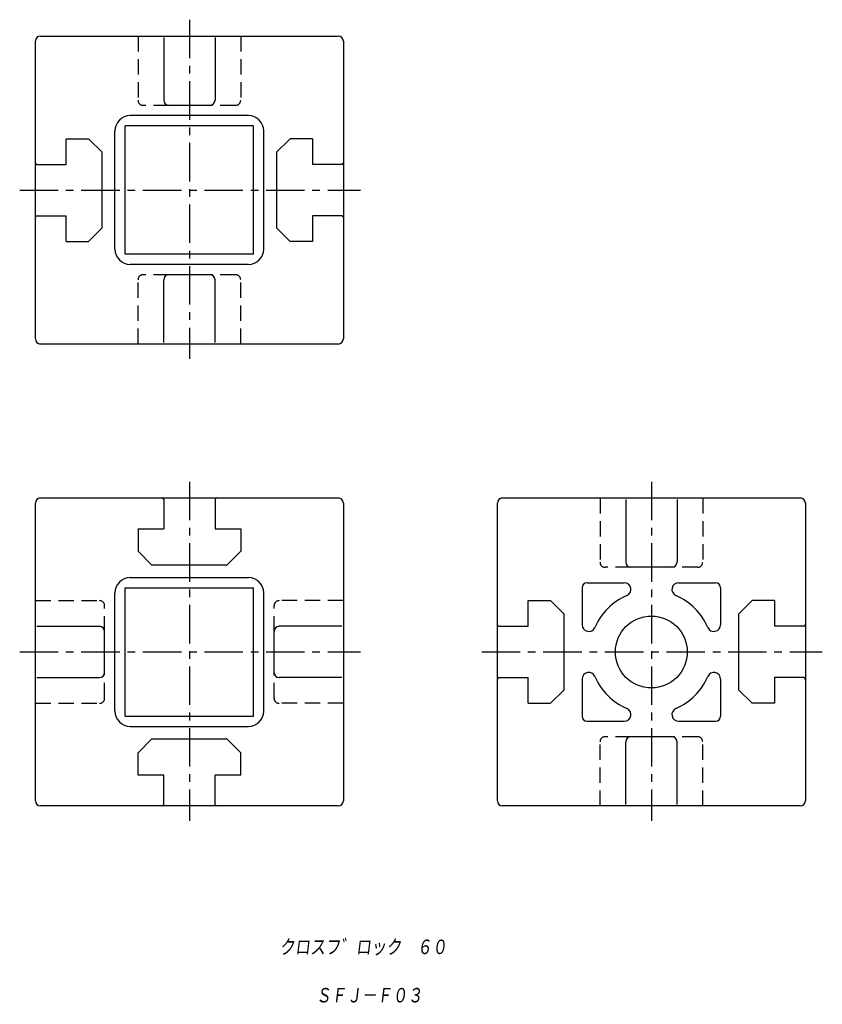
# Model space of a CAD drawing. Extents: x 118 to 274, y 70 to 262.
import ezdxf

# ---------------------------------------------------------------- set-up
doc = ezdxf.new("R2010")
doc.units = 0
doc.linetypes.add('CENTER', pattern=[12, 7.5, -1.5, 1.5, -1.5])
doc.linetypes.add('DASHED', pattern=[4.5, 3, -1.5])
doc.layers.get('0').update_dxf_attribs({"linetype": 'CONTINUOUS'})
doc.styles.get("Standard").update_dxf_attribs({"font": 'txt', "bigfont": 'BIGFONT'})

msp = doc.modelspace()

# ---------------------------------------------------------------- linework, layer by layer
at = {"color": 7, "linetype": 'CENTER'}
for p, q in [((151.19, 262.15), (151.19, 196.1)), ((118.14, 228.97), (184.5, 228.97)), ((151.19, 172.15), (151.19, 106.1)), ((241.19, 172.15), (241.19, 106.1)), ((118.14, 138.97), (184.5, 138.97)), ((208.14, 138.97), (274.5, 138.97))]:
    msp.add_line(p, q, dxfattribs=at)
at = {"color": 7, "linetype": 'CONTINUOUS'}
for p, q in [((122.19, 258.97), (180.19, 258.97)), ((121.19, 199.97), (121.19, 257.97)), ((146.19, 258.67), (146.19, 246.47)), ((156.19, 258.67), (156.19, 246.47)), ((181.19, 257.97), (181.19, 199.97)), ((155.19, 245.47), (147.19, 245.47)), ((162.69, 243.47), (139.69, 243.47)), ((136.69, 217.47), (136.69, 240.47)), ((163.69, 241.47), (138.69, 241.47)), ((138.69, 216.47), (138.69, 241.47)), ((163.69, 216.47), (163.69, 241.47)), ((165.69, 217.47), (165.69, 240.47)), ((127.19, 238.97), (131.57, 238.97)), ((127.19, 233.97), (127.19, 238.97)), ((134.19, 236.35), (131.57, 238.97)), ((170.82, 238.97), (168.19, 236.35)), ((175.19, 238.97), (170.82, 238.97)), ((175.19, 238.97), (175.19, 233.97)), ((134.19, 221.59), (134.19, 236.35)), ((168.19, 236.35), (168.19, 221.59)), ((121.49, 233.97), (127.19, 233.97)), ((180.89, 233.97), (175.19, 233.97)), ((121.49, 223.97), (127.19, 223.97)), ((127.19, 218.97), (127.19, 223.97)), ((175.19, 223.97), (175.19, 218.97)), ((180.89, 223.97), (175.19, 223.97)), ((131.57, 218.97), (134.19, 221.59)), ((168.19, 221.59), (170.82, 218.97)), ((127.19, 218.97), (131.57, 218.97)), ((175.19, 218.97), (170.82, 218.97)), ((163.69, 216.47), (138.69, 216.47)), ((162.69, 214.47), (139.69, 214.47)), ((146.19, 199.27), (146.19, 211.47)), ((155.19, 212.47), (147.19, 212.47)), ((156.19, 199.27), (156.19, 211.47)), ((180.19, 198.97), (122.19, 198.97)), ((122.19, 168.97), (180.19, 168.97)), ((212.19, 168.97), (270.19, 168.97)), ((121.19, 109.97), (121.19, 167.97)), ((146.19, 168.67), (146.19, 162.97)), ((156.19, 168.67), (156.19, 162.97)), ((181.19, 167.97), (181.19, 109.97)), ((211.19, 109.97), (211.19, 167.97)), ((236.19, 168.67), (236.19, 156.47)), ((246.19, 168.67), (246.19, 156.47)), ((271.19, 167.97), (271.19, 109.97)), ((141.19, 162.97), (146.19, 162.97)), ((141.19, 162.97), (141.19, 158.59)), ((156.19, 162.97), (161.19, 162.97)), ((161.19, 162.97), (161.19, 158.59)), ((141.19, 158.59), (143.82, 155.97)), ((158.57, 155.97), (161.19, 158.59)), ((143.82, 155.97), (158.57, 155.97)), ((245.19, 155.47), (237.19, 155.47)), ((139.69, 153.47), (162.69, 153.47)), ((228.69, 152.47), (235.89, 152.47)), ((246.5, 152.47), (253.69, 152.47)), ((136.69, 127.47), (136.69, 150.47)), ((138.69, 151.47), (163.69, 151.47)), ((138.69, 126.47), (138.69, 151.47)), ((163.69, 126.47), (163.69, 151.47)), ((165.69, 127.47), (165.69, 150.47)), ((227.69, 151.47), (227.69, 144.27)), ((254.69, 151.47), (254.69, 144.27)), ((217.19, 148.97), (221.57, 148.97)), ((217.19, 143.97), (217.19, 148.97)), ((224.19, 146.35), (221.57, 148.97)), ((260.82, 148.97), (258.19, 146.35)), ((265.19, 148.97), (260.82, 148.97)), ((265.19, 148.97), (265.19, 143.97)), ((224.19, 131.59), (224.19, 146.35)), ((258.19, 146.35), (258.19, 131.59)), ((121.49, 143.97), (133.69, 143.97)), ((180.89, 143.97), (168.69, 143.97)), ((211.49, 143.97), (217.19, 143.97)), ((270.89, 143.97), (265.19, 143.97)), ((134.69, 134.97), (134.69, 142.97)), ((167.69, 134.97), (167.69, 142.97)), ((121.49, 133.97), (133.69, 133.97)), ((180.89, 133.97), (168.69, 133.97)), ((211.49, 133.97), (217.19, 133.97)), ((217.19, 128.97), (217.19, 133.97)), ((227.69, 133.67), (227.69, 126.47)), ((254.69, 133.67), (254.69, 126.47)), ((265.19, 133.97), (265.19, 128.97)), ((270.89, 133.97), (265.19, 133.97)), ((221.57, 128.97), (224.19, 131.59)), ((258.19, 131.59), (260.82, 128.97)), ((217.19, 128.97), (221.57, 128.97)), ((265.19, 128.97), (260.82, 128.97)), ((138.69, 126.47), (163.69, 126.47)), ((228.69, 125.47), (235.89, 125.47)), ((246.5, 125.47), (253.69, 125.47)), ((139.69, 124.47), (162.69, 124.47)), ((143.82, 121.97), (141.19, 119.35)), ((158.57, 121.97), (143.82, 121.97)), ((161.19, 119.35), (158.57, 121.97)), ((236.19, 109.27), (236.19, 121.47)), ((245.19, 122.47), (237.19, 122.47)), ((246.19, 109.27), (246.19, 121.47)), ((141.19, 114.97), (141.19, 119.35)), ((161.19, 114.97), (161.19, 119.35)), ((146.19, 114.97), (141.19, 114.97)), ((146.19, 109.27), (146.19, 114.97)), ((156.19, 109.27), (156.19, 114.97)), ((161.19, 114.97), (156.19, 114.97)), ((180.19, 108.97), (122.19, 108.97)), ((270.19, 108.97), (212.19, 108.97))]:
    msp.add_line(p, q, dxfattribs=at)
at = {"color": 7, "linetype": 'DASHED'}
for p, q in [((141.19, 258.97), (141.19, 246.47)), ((161.19, 258.97), (161.19, 246.47)), ((147.19, 245.47), (142.19, 245.47)), ((160.19, 245.47), (155.19, 245.47)), ((141.19, 198.97), (141.19, 211.47)), ((147.19, 212.47), (142.19, 212.47)), ((160.19, 212.47), (155.19, 212.47)), ((161.19, 198.97), (161.19, 211.47)), ((231.19, 168.97), (231.19, 156.47)), ((251.19, 168.97), (251.19, 156.47)), ((237.19, 155.47), (232.19, 155.47)), ((250.19, 155.47), (245.19, 155.47)), ((121.19, 148.97), (133.69, 148.97)), ((134.69, 142.97), (134.69, 147.97)), ((167.69, 142.97), (167.69, 147.97)), ((181.19, 148.97), (168.69, 148.97)), ((134.69, 129.97), (134.69, 134.97)), ((167.69, 129.97), (167.69, 134.97)), ((121.19, 128.97), (133.69, 128.97)), ((181.19, 128.97), (168.69, 128.97)), ((231.19, 108.97), (231.19, 121.47)), ((237.19, 122.47), (232.19, 122.47)), ((250.19, 122.47), (245.19, 122.47)), ((251.19, 108.97), (251.19, 121.47))]:
    msp.add_line(p, q, dxfattribs=at)
at = {"color": 7, "linetype": 'CONTINUOUS'}
msp.add_circle((241.19, 138.97), 7, dxfattribs=at)
for centre, radius, start, end in [((122.19, 257.97), 1, 90, 180), ((180.19, 257.97), 1, 0, 90), ((147.19, 246.47), 1, 180, 270), ((155.19, 246.47), 1, 270, 360), ((139.69, 240.47), 3, 90, 180), ((162.69, 240.47), 3, 0, 90), ((121.49, 234.27), 0.3, 180, 270), ((180.89, 234.27), 0.3, 270, 360), ((121.49, 223.67), 0.3, 90, 180), ((180.89, 223.67), 0.3, 0, 90), ((139.69, 217.47), 3, 180, 270), ((162.69, 217.47), 3, 270, 360), ((147.19, 211.47), 1, 90, 180), ((155.19, 211.47), 1, 0, 90), ((122.19, 199.97), 1, 180, 270), ((180.19, 199.97), 1, 270, 360), ((122.19, 167.97), 1, 90, 180), ((145.89, 168.67), 0.3, 360, 90), ((156.49, 168.67), 0.3, 90, 180), ((180.19, 167.97), 1, 0, 90), ((212.19, 167.97), 1, 90, 180), ((270.19, 167.97), 1, 0, 90), ((237.19, 156.47), 1, 180, 270), ((245.19, 156.47), 1, 270, 360), ((139.69, 150.47), 3, 90, 180), ((162.69, 150.47), 3, 0, 90), ((228.69, 151.47), 1, 90, 180), ((235.89, 151.17), 1.3, 293.487, 90), ((246.5, 151.17), 1.3, 90, 246.513), ((253.69, 151.47), 1, 0, 90), ((241.19, 138.97), 12, 113.487, 156.513), ((241.19, 138.97), 12, 23.487, 66.513), ((133.69, 142.97), 1, 0, 90), ((168.69, 142.97), 1, 90, 180), ((211.49, 144.27), 0.3, 180, 270), ((229, 144.27), 1.3, 180, 336.513), ((253.39, 144.27), 1.3, 203.487, 360), ((270.89, 144.27), 0.3, 270, 360), ((133.69, 134.97), 1, 270, 360), ((168.69, 134.97), 1, 180, 270), ((229, 133.67), 1.3, 23.487, 180), ((253.39, 133.67), 1.3, 0, 156.513), ((211.49, 133.67), 0.3, 90, 180), ((241.19, 138.97), 12, 203.487, 246.513), ((241.19, 138.97), 12, 293.487, 336.513), ((270.89, 133.67), 0.3, 0, 90), ((139.69, 127.47), 3, 180, 270), ((162.69, 127.47), 3, 270, 360), ((235.89, 126.77), 1.3, 270, 66.513), ((246.5, 126.77), 1.3, 113.487, 270), ((228.69, 126.47), 1, 180, 270), ((253.69, 126.47), 1, 270, 360), ((237.19, 121.47), 1, 90, 180), ((245.19, 121.47), 1, 0, 90), ((122.19, 109.97), 1, 180, 270), ((180.19, 109.97), 1, 270, 360), ((212.19, 109.97), 1, 180, 270), ((270.19, 109.97), 1, 270, 360), ((145.89, 109.27), 0.3, 270, 0), ((156.49, 109.27), 0.3, 180, 270)]:
    msp.add_arc(centre, radius, start, end, dxfattribs=at)
at = {"color": 7, "linetype": 'DASHED'}
for centre, start, end in [((142.19, 246.47), 180, 270), ((160.19, 246.47), 270, 360), ((142.19, 211.47), 90, 180), ((160.19, 211.47), 0, 90), ((232.19, 156.47), 180, 270), ((250.19, 156.47), 270, 360), ((133.69, 147.97), 0, 90), ((168.69, 147.97), 90, 180), ((133.69, 129.97), 270, 360), ((168.69, 129.97), 180, 270), ((232.19, 121.47), 90, 180), ((250.19, 121.47), 0, 90)]:
    msp.add_arc(centre, 1, start, end, dxfattribs=at)

# ---------------------------------------------------------------- texts
at = {"color": 7, "linetype": 'CONTINUOUS', "oblique": 7}
for s, width, p in [('クロスフ゛ロック\u3000６０', 0.842962, (168.75, 79.81)), ('ＳＦＪ－Ｆ０３', 0.844538, (175.82, 70.39))]:
    msp.add_text(s, height=3.2, dxfattribs=dict(at, width=width)).set_placement(p)

doc.saveas('drawing.dxf')
